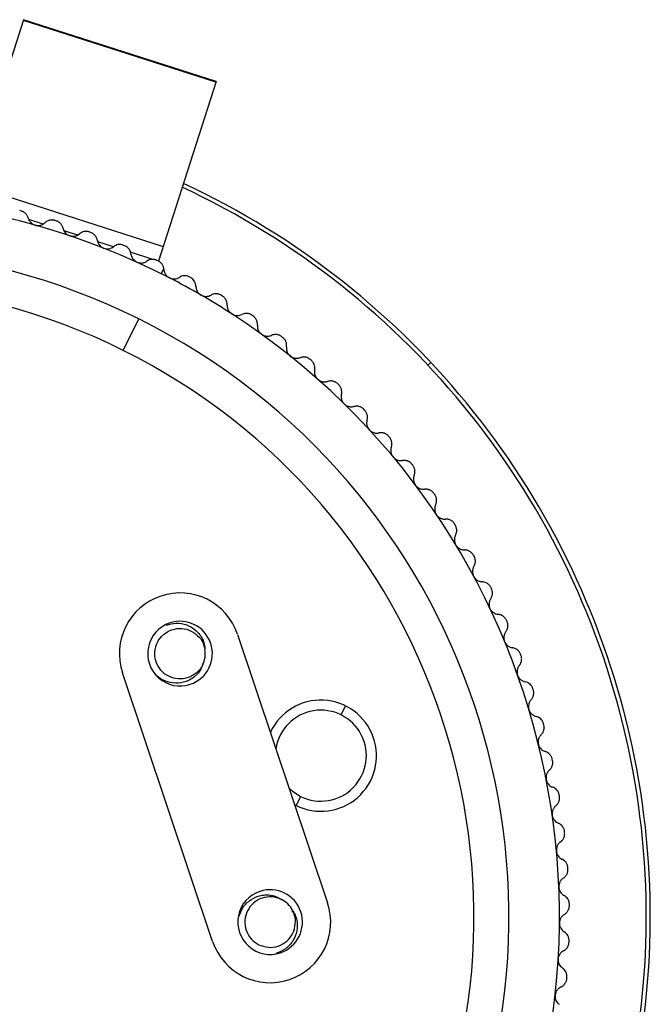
# Paper-space layout '_Inferior' of a CAD drawing. Header units: millimetres. Extents: x -45 to 40, y -40 to 44.3.
# Tile 5 of 5: x 8.8 to 40, y -4.3 to 44.3. Entities that reach past the tile are written whole.
import ezdxf

# ---------------------------------------------------------------- set-up
doc = ezdxf.new("R2010")
doc.units = ezdxf.units.MM

psp = doc.layouts.new('_Inferior')

# ---------------------------------------------------------------- linework, layer by layer
at = {"color": 7, "linetype": 'Continuous', "lineweight": 25}
for p, q in [((8.991, 44.348), (6.001, 35.039)), ((18.501, 41.257), (8.98, 44.314)), ((18.512, 41.29), (8.991, 44.348)), ((18.512, 41.29), (15.658, 32.404)), ((6.373, 36.196), (15.894, 33.138)), ((8.859, 34.893), (8.795, 34.909)), ((9.951, 34.237), (9.248, 34.462)), ((10.601, 34.404), (10.538, 34.423)), ((11.653, 33.69), (10.992, 33.902)), ((12.316, 33.828), (12.254, 33.85)), ((13.43, 33.119), (12.659, 33.367)), ((14, 33.166), (13.94, 33.192)), ((15.376, 32.494), (14.278, 32.847)), ((15.649, 32.421), (15.59, 32.449)), ((15.803, 31.789), (15.927, 32.038)), ((17.258, 31.594), (17.201, 31.625)), ((18.823, 30.687), (18.768, 30.721)), ((20.342, 29.702), (20.288, 29.739)), ((13.919, 27.999), (14.69, 29.55)), ((21.808, 28.643), (21.756, 28.682)), ((23.22, 27.511), (23.17, 27.553)), ((28.993, 27.267), (29.138, 27.404)), ((24.573, 26.309), (24.525, 26.354)), ((25.864, 25.041), (25.818, 25.088)), ((27.089, 23.71), (27.046, 23.759)), ((28.246, 22.319), (28.206, 22.371)), ((29.332, 20.872), (29.294, 20.925)), ((30.344, 19.372), (30.308, 19.427)), ((31.279, 17.823), (31.246, 17.879)), ((32.135, 16.229), (32.105, 16.287)), ((32.909, 14.594), (32.883, 14.653)), ((19.574, 13.959), (24.032, 0.688)), ((33.601, 12.922), (33.578, 12.983)), ((18.344, -1.223), (13.886, 12.049)), ((34.208, 11.217), (34.187, 11.279)), ((24.7, 9.975), (24.923, 10.423)), ((34.728, 9.484), (34.711, 9.547)), ((35.161, 7.727), (35.147, 7.791)), ((22.697, 5.945), (22.475, 5.498)), ((35.505, 5.951), (35.494, 6.015)), ((22.475, 5.498), (22.404, 5.534)), ((35.759, 4.159), (35.751, 4.224)), ((35.923, 2.358), (35.918, 2.423)), ((35.996, 0.55), (35.995, 0.615)), ((35.978, -1.26), (35.98, -1.194)), ((35.869, -3.066), (35.875, -3.001))]:
    psp.add_line(p, q, dxfattribs=at)
at = {"color": 7, "linetype": 'Continuous', "lineweight": 25, "flags": 128}
psp.add_lwpolyline([(22.131, 6.346), (22.274, 6.219), (22.697, 5.945)], dxfattribs=at)
at = {"color": 7, "linetype": 'Continuous', "lineweight": 25}
for centre, radius, start, end in [((0, 0), 39.8, 319.4123, 64.9782), ((0, 0), 40, 319.376, 65.0145), ((0, 0), 35.5, 62.8467, 57.0867), ((0, 0), 33, 63.5667, 243.5667), ((0, 0), 31.268, 63.5667, 243.5667), ((0, 0), 35.5, 59.9667, 62.8467), ((0, 0), 35.5, 57.0867, 59.9667), ((0, 0), 33, 243.5667, 63.5667), ((0, 0), 31.268, 243.5667, 63.5667), ((16.73, 13.004), 3, 18.5667, 198.5667), ((16.73, 13.004), 1.6, 108.5667, 288.5667), ((16.73, 13.004), 1.6, 288.5667, 108.5667), ((16.73, 13.004), 1.25, 333.5667, 9.3409), ((23.699, 7.96), 2.75, 243.5667, 155.225), ((23.699, 7.96), 2.25, 243.5667, 171.3007), ((21.188, -0.267), 1.6, 108.5667, 288.5667), ((21.188, -0.267), 1.6, 288.5667, 108.5667), ((21.188, -0.267), 3, 198.5667, 18.5667), ((21.188, -0.267), 1.25, 27.7926, 63.5667)]:
    psp.add_arc(centre, radius, start, end, dxfattribs=at)
for points, knots in [([(9.218, 34.538), (9.212, 34.559), (9.2, 34.599), (9.172, 34.656), (9.137, 34.71), (9.094, 34.759), (9.044, 34.804), (8.987, 34.842), (8.925, 34.873), (8.881, 34.886), (8.859, 34.893)], [0, 0, 0, 0, 0.129351, 0.254419, 0.377149, 0.499596, 0.624417, 0.748825, 0.875523, 1, 1, 1, 1]), ([(9.218, 34.538), (9.226, 34.515), (9.239, 34.471), (9.271, 34.41), (9.317, 34.344), (9.383, 34.276), (9.448, 34.239), (9.479, 34.221)], [0, 0, 0, 0, 0.1791136, 0.3460215, 0.5010724, 0.7579482, 1, 1, 1, 1]), ([(9.566, 34.187), (9.588, 34.182), (9.631, 34.171), (9.697, 34.167), (9.765, 34.171), (9.849, 34.187), (9.95, 34.227), (10.013, 34.279), (10.047, 34.307)], [0, 0, 0, 0, 0.120692, 0.24373, 0.369847, 0.499724, 0.734335, 1, 1, 1, 1]), ([(10.538, 34.423), (10.523, 34.427), (10.494, 34.435), (10.448, 34.442), (10.395, 34.446), (10.334, 34.443), (10.247, 34.427), (10.143, 34.387), (10.079, 34.334), (10.047, 34.307)], [0, 0, 0, 0, 0.082855, 0.165929, 0.250146, 0.374251, 0.499638, 0.745109, 1, 1, 1, 1]), ([(10.942, 34.032), (10.937, 34.052), (10.927, 34.093), (10.901, 34.152), (10.869, 34.207), (10.829, 34.258), (10.782, 34.305), (10.727, 34.346), (10.666, 34.381), (10.622, 34.396), (10.601, 34.404)], [0, 0, 0, 0, 0.129351, 0.254419, 0.377149, 0.499596, 0.624417, 0.748826, 0.875523, 1, 1, 1, 1]), ([(10.942, 34.032), (10.947, 34.013), (10.956, 33.977), (10.977, 33.925), (11.002, 33.878), (11.043, 33.818), (11.107, 33.748), (11.175, 33.709), (11.208, 33.689)], [0, 0, 0, 0, 0.135977, 0.264739, 0.386442, 0.501271, 0.757825, 1, 1, 1, 1]), ([(11.272, 33.663), (11.293, 33.657), (11.335, 33.644), (11.402, 33.636), (11.469, 33.637), (11.554, 33.649), (11.657, 33.684), (11.723, 33.733), (11.758, 33.758)], [0, 0, 0, 0, 0.120692, 0.24373, 0.369847, 0.499724, 0.734335, 1, 1, 1, 1]), ([(12.254, 33.85), (12.24, 33.855), (12.211, 33.865), (12.165, 33.874), (12.112, 33.88), (12.051, 33.88), (11.964, 33.868), (11.858, 33.834), (11.792, 33.784), (11.758, 33.758)], [0, 0, 0, 0, 0.082855, 0.165929, 0.250146, 0.374252, 0.499638, 0.745109, 1, 1, 1, 1]), ([(12.638, 33.439), (12.634, 33.46), (12.626, 33.501), (12.603, 33.561), (12.574, 33.618), (12.537, 33.671), (12.492, 33.72), (12.439, 33.764), (12.38, 33.801), (12.337, 33.819), (12.316, 33.828)], [0, 0, 0, 0, 0.129351, 0.254419, 0.377149, 0.499597, 0.624417, 0.748826, 0.875523, 1, 1, 1, 1]), ([(12.638, 33.439), (12.642, 33.419), (12.65, 33.38), (12.67, 33.325), (12.695, 33.275), (12.736, 33.21), (12.803, 33.134), (12.874, 33.092), (12.909, 33.072)], [0, 0, 0, 0, 0.136392, 0.265277, 0.386834, 0.501275, 0.757519, 1, 1, 1, 1]), ([(12.949, 33.054), (13.034, 33.021), (13.126, 33.012), (13.297, 33.04), (13.375, 33.075), (13.439, 33.125)], [0, 0, 0, 0, 0.5, 0.5, 1, 1, 1, 1]), ([(13.94, 33.192), (13.853, 33.228), (13.76, 33.238), (13.584, 33.212), (13.504, 33.176), (13.439, 33.125)], [0, 0, 0, 0, 0.5, 0.5, 1, 1, 1, 1]), ([(14.302, 32.762), (14.293, 32.844), (14.263, 32.926), (14.16, 33.069), (14.086, 33.13), (14, 33.166)], [0, 0, 0, 0, 0.5, 0.5, 1, 1, 1, 1]), ([(14.302, 32.762), (14.311, 32.684), (14.339, 32.606), (14.431, 32.469), (14.497, 32.409), (14.577, 32.37)], [0, 0, 0, 0, 0.5, 0.5, 1, 1, 1, 1]), ([(14.594, 32.362), (14.614, 32.353), (14.655, 32.337), (14.72, 32.322), (14.787, 32.316), (14.873, 32.32), (14.979, 32.344), (15.049, 32.386), (15.086, 32.408)], [0, 0, 0, 0, 0.120692, 0.24373, 0.369847, 0.499724, 0.734335, 1, 1, 1, 1]), ([(15.59, 32.449), (15.576, 32.456), (15.548, 32.468), (15.504, 32.482), (15.451, 32.494), (15.391, 32.5), (15.302, 32.497), (15.194, 32.473), (15.123, 32.43), (15.086, 32.408)], [0, 0, 0, 0, 0.0828546, 0.1659289, 0.2501466, 0.3742516, 0.4996378, 0.7451094, 1, 1, 1, 1]), ([(15.927, 32.038), (15.923, 32.057), (15.917, 32.096), (15.898, 32.153), (15.873, 32.207), (15.842, 32.259), (15.803, 32.307), (15.757, 32.351), (15.706, 32.391), (15.668, 32.411), (15.649, 32.421)], [0, 0, 0, 0, 0.128935, 0.253912, 0.376673, 0.499055, 0.623939, 0.748522, 0.875271, 1, 1, 1, 1]), ([(15.93, 32.002), (15.933, 31.98), (15.937, 31.937), (15.954, 31.875), (15.976, 31.818), (16.017, 31.744), (16.086, 31.658), (16.163, 31.611), (16.201, 31.588)], [0, 0, 0, 0, 0.136966, 0.265945, 0.387158, 0.500876, 0.756571, 1, 1, 1, 1]), ([(17.184, 31.634), (17.103, 31.674), (17.014, 31.69), (16.843, 31.679), (16.763, 31.652), (16.696, 31.609)], [0, 0, 0, 0, 0.5, 0.5, 1, 1, 1, 1]), ([(16.207, 31.585), (16.288, 31.544), (16.377, 31.528), (16.548, 31.539), (16.628, 31.567), (16.696, 31.609)], [0, 0, 0, 0, 0.5, 0.5, 1, 1, 1, 1]), ([(17.518, 31.161), (17.517, 31.244), (17.495, 31.328), (17.408, 31.481), (17.34, 31.549), (17.258, 31.594)], [0, 0, 0, 0, 0.5, 0.5, 1, 1, 1, 1]), ([(17.518, 31.161), (17.519, 31.08), (17.54, 30.997), (17.624, 30.847), (17.688, 30.78), (17.768, 30.734)], [0, 0, 0, 0, 0.5, 0.5, 1, 1, 1, 1]), ([(17.796, 30.719), (17.814, 30.71), (17.852, 30.693), (17.912, 30.677), (17.975, 30.667), (18.056, 30.665), (18.156, 30.68), (18.226, 30.713), (18.263, 30.73)], [0, 0, 0, 0, 0.120199, 0.243146, 0.369461, 0.499717, 0.734962, 1, 1, 1, 1]), ([(18.73, 30.742), (18.71, 30.751), (18.672, 30.768), (18.612, 30.785), (18.549, 30.794), (18.468, 30.795), (18.367, 30.78), (18.298, 30.747), (18.263, 30.73)], [0, 0, 0, 0, 0.123683, 0.246547, 0.371072, 0.499645, 0.745539, 1, 1, 1, 1]), ([(19.062, 30.241), (19.062, 30.263), (19.062, 30.305), (19.052, 30.368), (19.034, 30.429), (19.008, 30.489), (18.974, 30.546), (18.931, 30.599), (18.881, 30.648), (18.843, 30.674), (18.823, 30.687)], [0, 0, 0, 0, 0.129351, 0.254419, 0.37715, 0.499597, 0.624418, 0.748826, 0.875523, 1, 1, 1, 1]), ([(19.062, 30.241), (19.062, 30.219), (19.062, 30.176), (19.072, 30.113), (19.089, 30.054), (19.122, 29.977), (19.182, 29.884), (19.254, 29.829), (19.29, 29.802)], [0, 0, 0, 0, 0.136966, 0.265945, 0.387158, 0.500876, 0.756571, 1, 1, 1, 1]), ([(19.339, 29.774), (19.356, 29.766), (19.392, 29.75), (19.449, 29.733), (19.508, 29.723), (19.585, 29.72), (19.681, 29.731), (19.748, 29.759), (19.784, 29.774)], [0, 0, 0, 0, 0.119932, 0.242877, 0.369373, 0.499911, 0.735596, 1, 1, 1, 1]), ([(20.228, 29.774), (20.21, 29.782), (20.174, 29.799), (20.117, 29.815), (20.058, 29.825), (19.981, 29.828), (19.885, 29.817), (19.818, 29.788), (19.784, 29.774)], [0, 0, 0, 0, 0.1235316, 0.2465713, 0.3713123, 0.4998647, 0.7458976, 1, 1, 1, 1]), ([(20.557, 29.245), (20.558, 29.267), (20.56, 29.309), (20.554, 29.372), (20.539, 29.434), (20.516, 29.495), (20.485, 29.554), (20.445, 29.61), (20.397, 29.66), (20.36, 29.688), (20.342, 29.702)], [0, 0, 0, 0, 0.129351, 0.254419, 0.37715, 0.499597, 0.624418, 0.748826, 0.875523, 1, 1, 1, 1]), ([(20.557, 29.245), (20.556, 29.223), (20.554, 29.18), (20.561, 29.116), (20.575, 29.057), (20.604, 28.978), (20.659, 28.883), (20.729, 28.824), (20.763, 28.795)], [0, 0, 0, 0, 0.136966, 0.265945, 0.387159, 0.500876, 0.756571, 1, 1, 1, 1]), ([(20.832, 28.753), (20.849, 28.745), (20.883, 28.73), (20.936, 28.714), (20.992, 28.704), (21.065, 28.699), (21.155, 28.706), (21.22, 28.73), (21.255, 28.742)], [0, 0, 0, 0, 0.119734, 0.242695, 0.369341, 0.500092, 0.736243, 1, 1, 1, 1]), ([(21.677, 28.732), (21.659, 28.739), (21.625, 28.755), (21.571, 28.771), (21.516, 28.781), (21.443, 28.786), (21.352, 28.778), (21.287, 28.754), (21.255, 28.742)], [0, 0, 0, 0, 0.123412, 0.24662, 0.371551, 0.500055, 0.746225, 1, 1, 1, 1]), ([(22, 28.175), (22.003, 28.197), (22.007, 28.239), (22.004, 28.302), (21.992, 28.365), (21.972, 28.427), (21.944, 28.488), (21.907, 28.545), (21.862, 28.598), (21.826, 28.628), (21.808, 28.643)], [0, 0, 0, 0, 0.129351, 0.25442, 0.37715, 0.499598, 0.624418, 0.748826, 0.875523, 1, 1, 1, 1]), ([(22, 28.175), (21.998, 28.153), (21.994, 28.111), (21.998, 28.047), (22.009, 27.986), (22.034, 27.906), (22.084, 27.808), (22.151, 27.746), (22.183, 27.716)], [0, 0, 0, 0, 0.136966, 0.265945, 0.387159, 0.500876, 0.756571, 1, 1, 1, 1]), ([(22.273, 27.658), (22.289, 27.651), (22.32, 27.636), (22.371, 27.621), (22.423, 27.61), (22.491, 27.604), (22.577, 27.608), (22.639, 27.628), (22.672, 27.638)], [0, 0, 0, 0, 0.119585, 0.242556, 0.369302, 0.500176, 0.736856, 1, 1, 1, 1]), ([(23.071, 27.618), (23.054, 27.625), (23.022, 27.64), (22.972, 27.656), (22.92, 27.666), (22.851, 27.672), (22.766, 27.668), (22.703, 27.648), (22.672, 27.638)], [0, 0, 0, 0, 0.123319, 0.246674, 0.37174, 0.500126, 0.746504, 1, 1, 1, 1]), ([(23.17, 27.553), (23.154, 27.565), (23.123, 27.59), (23.088, 27.609), (23.071, 27.618)], [0, 0, 0, 0, 0.49878, 1, 1, 1, 1]), ([(23.388, 27.034), (23.392, 27.056), (23.398, 27.097), (23.398, 27.161), (23.39, 27.224), (23.373, 27.287), (23.348, 27.349), (23.313, 27.408), (23.271, 27.464), (23.237, 27.495), (23.22, 27.511)], [0, 0, 0, 0, 0.129351, 0.25442, 0.37715, 0.499598, 0.624418, 0.748826, 0.875523, 1, 1, 1, 1]), ([(23.388, 27.034), (23.385, 27.013), (23.378, 26.97), (23.379, 26.906), (23.387, 26.845), (23.408, 26.764), (23.454, 26.663), (23.517, 26.598), (23.548, 26.566)], [0, 0, 0, 0, 0.136966, 0.265945, 0.387159, 0.500876, 0.756571, 1, 1, 1, 1]), ([(23.548, 26.566), (23.565, 26.552), (23.599, 26.524), (23.637, 26.503), (23.657, 26.492)], [0, 0, 0, 0, 0.496909, 1, 1, 1, 1]), ([(23.657, 26.492), (23.675, 26.484), (23.711, 26.468), (23.77, 26.451), (23.833, 26.441), (23.898, 26.439), (23.966, 26.446), (24.01, 26.458), (24.032, 26.464)], [0, 0, 0, 0, 0.14565, 0.299005, 0.460651, 0.631091, 0.810752, 1, 1, 1, 1]), ([(24.407, 26.436), (24.387, 26.445), (24.346, 26.463), (24.282, 26.479), (24.207, 26.489), (24.121, 26.488), (24.062, 26.472), (24.032, 26.464)], [0, 0, 0, 0, 0.1632883, 0.328361, 0.4985576, 0.7469526, 1, 1, 1, 1]), ([(24.525, 26.354), (24.507, 26.37), (24.47, 26.401), (24.428, 26.424), (24.407, 26.436)], [0, 0, 0, 0, 0.498222, 1, 1, 1, 1]), ([(24.717, 25.825), (24.721, 25.846), (24.73, 25.887), (24.733, 25.951), (24.728, 26.015), (24.714, 26.079), (24.692, 26.141), (24.661, 26.202), (24.622, 26.26), (24.589, 26.293), (24.573, 26.309)], [0, 0, 0, 0, 0.129351, 0.25442, 0.37715, 0.499598, 0.624418, 0.748826, 0.875523, 1, 1, 1, 1]), ([(24.717, 25.825), (24.713, 25.803), (24.704, 25.761), (24.702, 25.697), (24.707, 25.636), (24.723, 25.554), (24.764, 25.451), (24.824, 25.383), (24.853, 25.349)], [0, 0, 0, 0, 0.136966, 0.265945, 0.387159, 0.500876, 0.756571, 1, 1, 1, 1]), ([(24.98, 25.259), (25, 25.25), (25.042, 25.231), (25.11, 25.214), (25.181, 25.205), (25.257, 25.207), (25.306, 25.218), (25.331, 25.223)], [0, 0, 0, 0, 0.176261, 0.363654, 0.562983, 0.774914, 1, 1, 1, 1]), ([(25.682, 25.188), (25.663, 25.196), (25.626, 25.213), (25.566, 25.23), (25.496, 25.24), (25.416, 25.241), (25.36, 25.229), (25.331, 25.223)], [0, 0, 0, 0, 0.1632905, 0.3284769, 0.4984062, 0.7469861, 1, 1, 1, 1]), ([(25.983, 24.551), (25.989, 24.571), (26, 24.612), (26.006, 24.676), (26.004, 24.74), (25.994, 24.804), (25.975, 24.868), (25.946, 24.93), (25.91, 24.989), (25.879, 25.024), (25.864, 25.041)], [0, 0, 0, 0, 0.129351, 0.25442, 0.37715, 0.499598, 0.624418, 0.748827, 0.875523, 1, 1, 1, 1]), ([(25.983, 24.551), (25.978, 24.529), (25.967, 24.488), (25.962, 24.424), (25.963, 24.362), (25.976, 24.279), (26.011, 24.175), (26.068, 24.103), (26.095, 24.069)], [0, 0, 0, 0, 0.136966, 0.265945, 0.387159, 0.500876, 0.756571, 1, 1, 1, 1]), ([(26.095, 24.069), (26.109, 24.054), (26.138, 24.026), (26.187, 23.989), (26.222, 23.97), (26.24, 23.96)], [0, 0, 0, 0, 0.3284334, 0.6612019, 1, 1, 1, 1]), ([(26.24, 23.96), (26.259, 23.951), (26.298, 23.934), (26.36, 23.917), (26.427, 23.907), (26.497, 23.907), (26.543, 23.915), (26.566, 23.919)], [0, 0, 0, 0, 0.176979, 0.364866, 0.564314, 0.775873, 1, 1, 1, 1]), ([(26.893, 23.877), (26.876, 23.885), (26.841, 23.901), (26.786, 23.917), (26.721, 23.928), (26.646, 23.932), (26.593, 23.923), (26.566, 23.919)], [0, 0, 0, 0, 0.1630903, 0.3282992, 0.498024, 0.7471054, 1, 1, 1, 1]), ([(27.046, 23.759), (27.031, 23.775), (27.001, 23.807), (26.95, 23.846), (26.912, 23.867), (26.893, 23.877)], [0, 0, 0, 0, 0.33173, 0.662653, 1, 1, 1, 1]), ([(27.184, 23.214), (27.191, 23.235), (27.203, 23.275), (27.213, 23.338), (27.214, 23.402), (27.207, 23.466), (27.191, 23.531), (27.166, 23.595), (27.133, 23.656), (27.104, 23.692), (27.089, 23.71)], [0, 0, 0, 0, 0.129351, 0.25442, 0.37715, 0.499598, 0.624418, 0.748827, 0.875523, 1, 1, 1, 1]), ([(27.184, 23.214), (27.178, 23.193), (27.165, 23.152), (27.156, 23.088), (27.155, 23.027), (27.163, 22.944), (27.193, 22.837), (27.246, 22.763), (27.271, 22.727)], [0, 0, 0, 0, 0.136966, 0.265945, 0.387159, 0.500876, 0.756571, 1, 1, 1, 1]), ([(27.271, 22.727), (27.283, 22.714), (27.306, 22.689), (27.345, 22.655), (27.387, 22.624), (27.418, 22.608), (27.433, 22.599)], [0, 0, 0, 0, 0.24483, 0.492497, 0.743925, 1, 1, 1, 1]), ([(27.433, 22.599), (27.45, 22.592), (27.486, 22.575), (27.544, 22.559), (27.605, 22.548), (27.67, 22.546), (27.713, 22.551), (27.735, 22.554)], [0, 0, 0, 0, 0.177835, 0.366266, 0.56582, 0.77694, 1, 1, 1, 1]), ([(28.036, 22.508), (28.021, 22.515), (27.988, 22.53), (27.938, 22.545), (27.878, 22.557), (27.809, 22.562), (27.76, 22.556), (27.735, 22.554)], [0, 0, 0, 0, 0.16316, 0.328485, 0.497975, 0.747259, 1, 1, 1, 1]), ([(28.206, 22.371), (28.194, 22.385), (28.17, 22.413), (28.129, 22.449), (28.085, 22.482), (28.053, 22.499), (28.036, 22.508)], [0, 0, 0, 0, 0.24896, 0.496021, 0.745093, 1, 1, 1, 1]), ([(28.316, 21.819), (28.324, 21.839), (28.338, 21.878), (28.351, 21.941), (28.355, 22.005), (28.352, 22.07), (28.339, 22.135), (28.317, 22.2), (28.287, 22.263), (28.26, 22.301), (28.246, 22.319)], [0, 0, 0, 0, 0.129351, 0.25442, 0.37715, 0.499598, 0.624418, 0.748827, 0.875523, 1, 1, 1, 1]), ([(28.316, 21.819), (28.309, 21.798), (28.294, 21.758), (28.282, 21.695), (28.277, 21.634), (28.282, 21.55), (28.306, 21.442), (28.355, 21.366), (28.379, 21.328)], [0, 0, 0, 0, 0.136966, 0.265945, 0.387159, 0.500876, 0.756571, 1, 1, 1, 1]), ([(28.379, 21.328), (28.391, 21.313), (28.415, 21.283), (28.458, 21.244), (28.505, 21.209), (28.539, 21.19), (28.556, 21.181)], [0, 0, 0, 0, 0.243537, 0.490631, 0.742426, 1, 1, 1, 1]), ([(28.556, 21.181), (28.576, 21.172), (28.618, 21.153), (28.686, 21.136), (28.759, 21.127), (28.808, 21.13), (28.833, 21.132)], [0, 0, 0, 0, 0.22511, 0.466327, 0.724415, 1, 1, 1, 1]), ([(29.11, 21.082), (29.095, 21.089), (29.066, 21.103), (29.019, 21.117), (28.965, 21.129), (28.902, 21.136), (28.856, 21.133), (28.833, 21.132)], [0, 0, 0, 0, 0.163505, 0.32904, 0.498253, 0.747427, 1, 1, 1, 1]), ([(29.294, 20.925), (29.282, 20.941), (29.257, 20.974), (29.212, 21.016), (29.163, 21.053), (29.128, 21.072), (29.11, 21.082)], [0, 0, 0, 0, 0.248753, 0.495125, 0.743969, 1, 1, 1, 1]), ([(29.377, 20.369), (29.385, 20.388), (29.402, 20.427), (29.417, 20.489), (29.425, 20.552), (29.425, 20.617), (29.416, 20.684), (29.397, 20.749), (29.37, 20.813), (29.345, 20.853), (29.332, 20.872)], [0, 0, 0, 0, 0.129351, 0.25442, 0.37715, 0.499598, 0.624418, 0.748827, 0.875523, 1, 1, 1, 1]), ([(29.377, 20.369), (29.368, 20.348), (29.351, 20.309), (29.336, 20.246), (29.329, 20.186), (29.329, 20.102), (29.348, 19.993), (29.393, 19.914), (29.415, 19.875)], [0, 0, 0, 0, 0.136966, 0.265945, 0.387159, 0.500876, 0.756571, 1, 1, 1, 1]), ([(29.415, 19.875), (29.427, 19.858), (29.452, 19.824), (29.498, 19.779), (29.549, 19.739), (29.587, 19.718), (29.606, 19.708)], [0, 0, 0, 0, 0.24211, 0.488579, 0.740782, 1, 1, 1, 1]), ([(29.606, 19.708), (29.625, 19.699), (29.663, 19.682), (29.725, 19.665), (29.79, 19.655), (29.835, 19.656), (29.858, 19.656)], [0, 0, 0, 0, 0.226447, 0.468216, 0.725903, 1, 1, 1, 1]), ([(30.11, 19.605), (30.09, 19.614), (30.05, 19.632), (29.987, 19.649), (29.923, 19.658), (29.88, 19.657), (29.858, 19.656)], [0, 0, 0, 0, 0.245019, 0.490548, 0.740863, 1, 1, 1, 1]), ([(30.308, 19.427), (30.295, 19.445), (30.269, 19.483), (30.221, 19.531), (30.168, 19.573), (30.129, 19.594), (30.11, 19.605)], [0, 0, 0, 0, 0.248781, 0.500623, 0.749109, 1, 1, 1, 1]), ([(30.363, 18.867), (30.372, 18.886), (30.391, 18.924), (30.41, 18.985), (30.421, 19.048), (30.423, 19.113), (30.418, 19.179), (30.402, 19.246), (30.379, 19.312), (30.355, 19.352), (30.344, 19.372)], [0, 0, 0, 0, 0.129351, 0.25442, 0.37715, 0.499598, 0.624418, 0.748827, 0.875523, 1, 1, 1, 1]), ([(30.363, 18.867), (30.353, 18.847), (30.335, 18.808), (30.316, 18.747), (30.306, 18.687), (30.302, 18.603), (30.315, 18.493), (30.356, 18.412), (30.376, 18.372)], [0, 0, 0, 0, 0.136966, 0.265945, 0.387159, 0.500876, 0.756571, 1, 1, 1, 1]), ([(30.376, 18.372), (30.386, 18.357), (30.406, 18.326), (30.443, 18.283), (30.485, 18.245), (30.531, 18.21), (30.564, 18.192), (30.581, 18.183)], [0, 0, 0, 0, 0.192081, 0.387301, 0.586505, 0.790491, 1, 1, 1, 1]), ([(30.581, 18.183), (30.598, 18.176), (30.633, 18.16), (30.688, 18.144), (30.747, 18.133), (30.787, 18.132), (30.808, 18.131)], [0, 0, 0, 0, 0.227936, 0.470292, 0.72752, 1, 1, 1, 1]), ([(31.035, 18.079), (31.017, 18.087), (30.981, 18.104), (30.924, 18.12), (30.866, 18.13), (30.828, 18.131), (30.808, 18.131)], [0, 0, 0, 0, 0.245352, 0.491555, 0.742022, 1, 1, 1, 1]), ([(31.246, 17.879), (31.238, 17.894), (31.22, 17.922), (31.189, 17.961), (31.149, 18.002), (31.098, 18.044), (31.056, 18.067), (31.035, 18.079)], [0, 0, 0, 0, 0.165587, 0.331482, 0.499829, 0.748288, 1, 1, 1, 1]), ([(31.273, 17.318), (31.283, 17.336), (31.303, 17.373), (31.325, 17.433), (31.339, 17.495), (31.345, 17.56), (31.343, 17.627), (31.331, 17.694), (31.311, 17.761), (31.289, 17.802), (31.279, 17.823)], [0, 0, 0, 0, 0.129351, 0.25442, 0.37715, 0.499598, 0.624418, 0.748827, 0.875523, 1, 1, 1, 1]), ([(31.273, 17.318), (31.262, 17.298), (31.241, 17.261), (31.22, 17.2), (31.206, 17.14), (31.198, 17.057), (31.206, 16.947), (31.243, 16.863), (31.261, 16.823)], [0, 0, 0, 0, 0.136966, 0.265945, 0.387159, 0.500876, 0.756571, 1, 1, 1, 1]), ([(31.261, 16.823), (31.271, 16.806), (31.291, 16.771), (31.33, 16.723), (31.374, 16.68), (31.424, 16.642), (31.46, 16.622), (31.479, 16.612)], [0, 0, 0, 0, 0.190671, 0.385057, 0.584142, 0.788843, 1, 1, 1, 1]), ([(32.105, 16.287), (32.096, 16.303), (32.079, 16.334), (32.047, 16.378), (32.004, 16.424), (31.95, 16.471), (31.904, 16.496), (31.882, 16.508)], [0, 0, 0, 0, 0.165142, 0.331069, 0.500321, 0.748901, 1, 1, 1, 1]), ([(32.103, 15.724), (32.115, 15.743), (32.137, 15.778), (32.162, 15.837), (32.179, 15.899), (32.188, 15.963), (32.189, 16.03), (32.18, 16.098), (32.163, 16.165), (32.144, 16.208), (32.135, 16.229)], [0, 0, 0, 0, 0.129351, 0.25442, 0.37715, 0.499598, 0.624418, 0.748827, 0.875523, 1, 1, 1, 1]), ([(32.103, 15.724), (32.092, 15.706), (32.069, 15.669), (32.045, 15.61), (32.028, 15.551), (32.016, 15.468), (32.018, 15.357), (32.051, 15.272), (32.067, 15.231)], [0, 0, 0, 0, 0.136966, 0.265945, 0.387159, 0.500876, 0.756571, 1, 1, 1, 1]), ([(32.067, 15.231), (32.077, 15.212), (32.097, 15.173), (32.136, 15.121), (32.183, 15.073), (32.236, 15.03), (32.276, 15.009), (32.296, 14.998)], [0, 0, 0, 0, 0.189157, 0.382656, 0.581621, 0.787089, 1, 1, 1, 1]), ([(32.883, 14.653), (32.874, 14.671), (32.857, 14.706), (32.824, 14.754), (32.779, 14.805), (32.722, 14.857), (32.673, 14.884), (32.649, 14.897)], [0, 0, 0, 0, 0.1647552, 0.3306271, 0.5005826, 0.7492467, 1, 1, 1, 1]), ([(16.174, 11.885), (16.031, 11.956), (15.897, 12.058), (15.679, 12.308), (15.596, 12.455), (15.494, 12.757), (15.472, 12.924), (15.495, 13.255), (15.54, 13.418), (15.682, 13.703), (15.784, 13.837), (16.034, 14.055), (16.181, 14.138), (16.483, 14.24), (16.651, 14.262), (16.981, 14.24), (17.144, 14.194), (17.287, 14.123)], [0, 0, 0, 0, 0.125, 0.125, 0.25, 0.25, 0.375, 0.375, 0.5, 0.5, 0.625, 0.625, 0.75, 0.75, 0.875, 0.875, 1, 1, 1, 1]), ([(16.046, 14.42), (16.209, 14.463), (16.545, 14.553), (17.074, 14.45), (17.544, 14.179), (17.816, 13.811), (17.941, 13.474), (17.956, 13.295), (17.964, 13.207)], [0, 0, 0, 0, 0.190194, 0.392221, 0.594218, 0.796352, 0.898978, 1, 1, 1, 1]), ([(17.287, 14.123), (17.422, 14.033), (17.692, 13.853), (17.905, 13.531), (17.925, 13.336), (17.928, 13.303)], [0, 0, 0, 0, 0.4535644, 0.9071289, 1, 1, 1, 1]), ([(32.853, 14.092), (32.865, 14.109), (32.889, 14.144), (32.917, 14.201), (32.937, 14.262), (32.949, 14.326), (32.954, 14.392), (32.949, 14.461), (32.935, 14.529), (32.918, 14.572), (32.909, 14.594)], [0, 0, 0, 0, 0.129351, 0.25442, 0.37715, 0.499598, 0.624418, 0.748827, 0.875523, 1, 1, 1, 1]), ([(32.853, 14.092), (32.84, 14.073), (32.816, 14.038), (32.789, 13.98), (32.769, 13.922), (32.752, 13.839), (32.749, 13.729), (32.778, 13.643), (32.791, 13.601)], [0, 0, 0, 0, 0.1369664, 0.2659451, 0.3871588, 0.5008763, 0.7565712, 1, 1, 1, 1]), ([(32.791, 13.601), (32.799, 13.583), (32.815, 13.548), (32.847, 13.499), (32.885, 13.453), (32.928, 13.411), (32.977, 13.374), (33.013, 13.354), (33.031, 13.344)], [0, 0, 0, 0, 0.155975, 0.315281, 0.47867, 0.646836, 0.820419, 1, 1, 1, 1]), ([(33.031, 13.344), (33.054, 13.334), (33.104, 13.312), (33.155, 13.302), (33.182, 13.297)], [0, 0, 0, 0, 0.477672, 1, 1, 1, 1]), ([(33.334, 13.25), (33.309, 13.261), (33.26, 13.283), (33.208, 13.292), (33.182, 13.297)], [0, 0, 0, 0, 0.494527, 1, 1, 1, 1]), ([(33.578, 12.983), (33.569, 13.002), (33.553, 13.04), (33.519, 13.094), (33.472, 13.15), (33.411, 13.206), (33.36, 13.235), (33.334, 13.25)], [0, 0, 0, 0, 0.164408, 0.330098, 0.500491, 0.749235, 1, 1, 1, 1]), ([(33.519, 12.423), (33.532, 12.44), (33.558, 12.473), (33.589, 12.529), (33.612, 12.589), (33.628, 12.652), (33.635, 12.718), (33.634, 12.787), (33.623, 12.856), (33.608, 12.9), (33.601, 12.922)], [0, 0, 0, 0, 0.129351, 0.25442, 0.37715, 0.499598, 0.624418, 0.748827, 0.875523, 1, 1, 1, 1]), ([(17.85, 12.447), (17.816, 12.365), (17.749, 12.2), (17.587, 11.985), (17.388, 11.805), (17.08, 11.626), (16.638, 11.515), (16.107, 11.589), (15.71, 11.768), (15.551, 11.951), (15.508, 12)], [0, 0, 0, 0, 0.093492, 0.187063, 0.280552, 0.373904, 0.559955, 0.745896, 0.932105, 1, 1, 1, 1]), ([(17.85, 12.447), (17.779, 12.305), (17.676, 12.17), (17.426, 11.953), (17.279, 11.87), (16.977, 11.768), (16.81, 11.745), (16.479, 11.768), (16.317, 11.814), (16.174, 11.885)], [0, 0, 0, 0, 0.25, 0.25, 0.5, 0.5, 0.75, 0.75, 1, 1, 1, 1]), ([(33.519, 12.423), (33.506, 12.405), (33.48, 12.371), (33.45, 12.315), (33.427, 12.258), (33.406, 12.176), (33.398, 12.066), (33.422, 11.979), (33.433, 11.936)], [0, 0, 0, 0, 0.1369664, 0.2659451, 0.3871588, 0.5008762, 0.7565712, 1, 1, 1, 1]), ([(33.433, 11.936), (33.441, 11.917), (33.456, 11.879), (33.488, 11.825), (33.526, 11.774), (33.572, 11.728), (33.624, 11.688), (33.662, 11.667), (33.682, 11.656)], [0, 0, 0, 0, 0.1545028, 0.3128206, 0.4757941, 0.6441943, 0.8187202, 1, 1, 1, 1]), ([(34.187, 11.279), (34.18, 11.3), (34.164, 11.342), (34.13, 11.4), (34.082, 11.462), (34.018, 11.523), (33.963, 11.554), (33.935, 11.57)], [0, 0, 0, 0, 0.164087, 0.329475, 0.500069, 0.748929, 1, 1, 1, 1]), ([(34.101, 10.723), (34.115, 10.739), (34.142, 10.771), (34.176, 10.826), (34.202, 10.884), (34.221, 10.947), (34.232, 11.012), (34.234, 11.081), (34.227, 11.15), (34.214, 11.195), (34.208, 11.217)], [0, 0, 0, 0, 0.129351, 0.25442, 0.37715, 0.499598, 0.624418, 0.748827, 0.875523, 1, 1, 1, 1]), ([(34.101, 10.723), (34.087, 10.706), (34.059, 10.674), (34.026, 10.619), (34.001, 10.563), (33.976, 10.482), (33.962, 10.373), (33.981, 10.284), (33.991, 10.241)], [0, 0, 0, 0, 0.136966, 0.265945, 0.387159, 0.500876, 0.756571, 1, 1, 1, 1]), ([(33.991, 10.241), (33.998, 10.221), (34.012, 10.179), (34.044, 10.121), (34.083, 10.066), (34.13, 10.016), (34.185, 9.971), (34.226, 9.949), (34.247, 9.937)], [0, 0, 0, 0, 0.1529465, 0.310226, 0.4727704, 0.6414242, 0.8169436, 1, 1, 1, 1]), ([(34.711, 9.547), (34.706, 9.564), (34.695, 9.598), (34.672, 9.647), (34.645, 9.693), (34.602, 9.75), (34.539, 9.812), (34.481, 9.846), (34.451, 9.862)], [0, 0, 0, 0, 0.1229111, 0.2458732, 0.3707846, 0.4994588, 0.7484, 1, 1, 1, 1]), ([(34.597, 8.996), (34.612, 9.012), (34.64, 9.042), (34.676, 9.095), (34.706, 9.152), (34.728, 9.213), (34.742, 9.278), (34.747, 9.347), (34.744, 9.416), (34.733, 9.462), (34.728, 9.484)], [0, 0, 0, 0, 0.1293511, 0.2544196, 0.3771498, 0.4995976, 0.6244182, 0.7488267, 0.8755234, 1, 1, 1, 1]), ([(34.597, 8.996), (34.582, 8.98), (34.552, 8.949), (34.517, 8.896), (34.489, 8.841), (34.46, 8.762), (34.44, 8.653), (34.455, 8.564), (34.462, 8.52)], [0, 0, 0, 0, 0.136966, 0.265945, 0.387159, 0.500876, 0.756571, 1, 1, 1, 1]), ([(34.462, 8.52), (34.467, 8.502), (34.477, 8.467), (34.5, 8.416), (34.527, 8.367), (34.57, 8.309), (34.634, 8.245), (34.694, 8.21), (34.725, 8.192)], [0, 0, 0, 0, 0.122045, 0.245726, 0.371569, 0.500075, 0.738959, 1, 1, 1, 1]), ([(35.147, 7.791), (35.142, 7.81), (35.133, 7.847), (35.111, 7.9), (35.083, 7.95), (35.039, 8.011), (34.974, 8.078), (34.912, 8.113), (34.881, 8.131)], [0, 0, 0, 0, 0.124468, 0.247909, 0.372444, 0.500142, 0.746011, 1, 1, 1, 1]), ([(35.005, 7.247), (35.021, 7.261), (35.051, 7.29), (35.09, 7.341), (35.122, 7.397), (35.147, 7.457), (35.164, 7.521), (35.173, 7.589), (35.173, 7.659), (35.165, 7.705), (35.161, 7.727)], [0, 0, 0, 0, 0.129351, 0.2544195, 0.3771497, 0.4995975, 0.624418, 0.7488266, 0.8755233, 1, 1, 1, 1]), ([(35.005, 7.247), (34.989, 7.231), (34.958, 7.202), (34.92, 7.15), (34.889, 7.097), (34.856, 7.02), (34.831, 6.912), (34.842, 6.822), (34.847, 6.778)], [0, 0, 0, 0, 0.136966, 0.265945, 0.387159, 0.500876, 0.756571, 1, 1, 1, 1]), ([(34.847, 6.778), (34.851, 6.759), (34.86, 6.721), (34.882, 6.666), (34.909, 6.613), (34.953, 6.551), (35.019, 6.481), (35.082, 6.445), (35.115, 6.426)], [0, 0, 0, 0, 0.1216423, 0.2451181, 0.3710131, 0.4998799, 0.7376237, 1, 1, 1, 1]), ([(35.494, 6.015), (35.49, 6.035), (35.482, 6.075), (35.461, 6.132), (35.433, 6.186), (35.389, 6.251), (35.321, 6.323), (35.256, 6.361), (35.224, 6.379)], [0, 0, 0, 0, 0.124359, 0.247562, 0.371981, 0.499925, 0.745672, 1, 1, 1, 1]), ([(35.325, 5.479), (35.341, 5.493), (35.373, 5.52), (35.414, 5.569), (35.449, 5.623), (35.477, 5.681), (35.498, 5.745), (35.51, 5.812), (35.513, 5.882), (35.508, 5.928), (35.505, 5.951)], [0, 0, 0, 0, 0.129351, 0.254419, 0.37715, 0.499597, 0.624418, 0.748826, 0.875523, 1, 1, 1, 1]), ([(35.325, 5.479), (35.308, 5.464), (35.276, 5.436), (35.235, 5.387), (35.202, 5.335), (35.165, 5.259), (35.135, 5.153), (35.141, 5.063), (35.144, 5.018)], [0, 0, 0, 0, 0.136966, 0.265945, 0.387158, 0.500876, 0.756571, 1, 1, 1, 1]), ([(35.144, 5.018), (35.147, 4.998), (35.154, 4.958), (35.175, 4.899), (35.202, 4.842), (35.246, 4.775), (35.315, 4.7), (35.381, 4.662), (35.416, 4.641)], [0, 0, 0, 0, 0.121243, 0.24453, 0.370508, 0.499784, 0.736264, 1, 1, 1, 1]), ([(35.751, 4.224), (35.748, 4.246), (35.741, 4.288), (35.721, 4.35), (35.694, 4.407), (35.649, 4.477), (35.58, 4.554), (35.512, 4.593), (35.477, 4.613)], [0, 0, 0, 0, 0.124437, 0.250351, 0.374503, 0.499688, 0.745353, 1, 1, 1, 1]), ([(35.556, 3.697), (35.573, 3.71), (35.606, 3.736), (35.649, 3.783), (35.687, 3.834), (35.718, 3.892), (35.742, 3.954), (35.757, 4.021), (35.764, 4.09), (35.761, 4.136), (35.759, 4.159)], [0, 0, 0, 0, 0.129351, 0.254419, 0.377149, 0.499597, 0.624418, 0.748826, 0.875523, 1, 1, 1, 1]), ([(35.556, 3.697), (35.538, 3.683), (35.504, 3.657), (35.461, 3.609), (35.425, 3.56), (35.385, 3.486), (35.349, 3.381), (35.351, 3.291), (35.351, 3.246)], [0, 0, 0, 0, 0.136966, 0.265945, 0.387158, 0.500876, 0.756571, 1, 1, 1, 1]), ([(35.351, 3.246), (35.354, 3.225), (35.36, 3.182), (35.379, 3.119), (35.405, 3.058), (35.45, 2.987), (35.521, 2.907), (35.59, 2.866), (35.627, 2.844)], [0, 0, 0, 0, 0.120835, 0.243938, 0.370018, 0.499737, 0.734844, 1, 1, 1, 1]), ([(35.918, 2.423), (35.916, 2.445), (35.911, 2.491), (35.892, 2.556), (35.866, 2.618), (35.821, 2.692), (35.749, 2.774), (35.678, 2.816), (35.642, 2.837)], [0, 0, 0, 0, 0.124298, 0.250123, 0.374252, 0.499593, 0.745136, 1, 1, 1, 1]), ([(35.697, 1.906), (35.714, 1.918), (35.749, 1.942), (35.794, 1.987), (35.834, 2.037), (35.868, 2.092), (35.895, 2.153), (35.914, 2.219), (35.924, 2.288), (35.923, 2.334), (35.923, 2.358)], [0, 0, 0, 0, 0.129351, 0.254419, 0.377149, 0.499597, 0.624418, 0.748826, 0.875523, 1, 1, 1, 1]), ([(35.697, 1.906), (35.678, 1.893), (35.643, 1.868), (35.598, 1.823), (35.559, 1.775), (35.515, 1.704), (35.475, 1.601), (35.471, 1.51), (35.47, 1.466)], [0, 0, 0, 0, 0.136966, 0.265945, 0.387158, 0.500875, 0.756571, 1, 1, 1, 1]), ([(35.47, 1.466), (35.471, 1.444), (35.475, 1.4), (35.491, 1.335), (35.516, 1.272), (35.558, 1.198), (35.627, 1.114), (35.696, 1.07), (35.732, 1.047)], [0, 0, 0, 0, 0.120692, 0.24373, 0.369847, 0.499724, 0.734336, 1, 1, 1, 1]), ([(19.642, 0.015), (19.703, 0.171), (19.828, 0.494), (20.219, 0.862), (20.633, 1.042), (20.987, 1.086), (21.254, 1.062), (21.514, 0.989), (21.668, 0.898), (21.744, 0.852)], [0, 0, 0, 0, 0.189385, 0.391382, 0.593627, 0.695223, 0.796507, 0.898192, 1, 1, 1, 1]), ([(21.744, 0.852), (21.602, 0.923), (21.439, 0.968), (21.108, 0.991), (20.941, 0.968), (20.639, 0.867), (20.492, 0.784), (20.242, 0.566), (20.14, 0.432), (19.998, 0.146), (19.952, -0.016), (19.93, -0.347), (19.952, -0.514), (20.054, -0.817), (20.137, -0.964), (20.354, -1.214), (20.489, -1.316), (20.631, -1.387)], [0, 0, 0, 0, 0.125, 0.125, 0.25, 0.25, 0.375, 0.375, 0.5, 0.5, 0.625, 0.625, 0.75, 0.75, 0.875, 0.875, 1, 1, 1, 1]), ([(35.995, 0.615), (35.994, 0.63), (35.993, 0.661), (35.985, 0.707), (35.972, 0.759), (35.951, 0.816), (35.908, 0.893), (35.839, 0.979), (35.768, 1.024), (35.732, 1.047)], [0, 0, 0, 0, 0.082854, 0.165928, 0.250145, 0.374251, 0.499637, 0.745109, 1, 1, 1, 1]), ([(35.747, 0.11), (35.765, 0.121), (35.801, 0.144), (35.849, 0.186), (35.891, 0.234), (35.928, 0.287), (35.958, 0.347), (35.98, 0.412), (35.994, 0.48), (35.995, 0.527), (35.996, 0.55)], [0, 0, 0, 0, 0.129351, 0.254419, 0.377149, 0.499597, 0.624417, 0.748826, 0.875523, 1, 1, 1, 1]), ([(20.631, -1.387), (20.786, -1.443), (21.096, -1.555), (21.597, -1.481), (22.03, -1.235), (22.338, -0.837), (22.46, -0.359), (22.437, 0.045), (22.318, 0.232), (22.286, 0.281)], [0, 0, 0, 0, 0.157313, 0.314625, 0.471938, 0.629251, 0.786563, 0.943876, 1, 1, 1, 1]), ([(22.294, 0.315), (22.341, 0.24), (22.437, 0.089), (22.54, -0.255), (22.546, -0.712), (22.336, -1.212), (21.971, -1.618), (21.641, -1.752), (21.478, -1.819)], [0, 0, 0, 0, 0.099902, 0.20186, 0.401862, 0.602349, 0.802759, 1, 1, 1, 1]), ([(35.747, 0.11), (35.729, 0.098), (35.692, 0.075), (35.644, 0.032), (35.604, -0.014), (35.556, -0.083), (35.51, -0.183), (35.502, -0.274), (35.499, -0.318)], [0, 0, 0, 0, 0.136966, 0.265945, 0.387158, 0.500875, 0.756571, 1, 1, 1, 1]), ([(35.499, -0.318), (35.499, -0.34), (35.5, -0.384), (35.514, -0.45), (35.535, -0.514), (35.573, -0.591), (35.638, -0.678), (35.704, -0.725), (35.74, -0.75)], [0, 0, 0, 0, 0.120692, 0.24373, 0.369847, 0.499724, 0.734336, 1, 1, 1, 1]), ([(35.98, -1.194), (35.98, -1.179), (35.98, -1.148), (35.975, -1.102), (35.965, -1.05), (35.946, -0.992), (35.908, -0.912), (35.842, -0.822), (35.774, -0.775), (35.74, -0.75)], [0, 0, 0, 0, 0.082854, 0.165928, 0.250146, 0.374251, 0.499638, 0.745109, 1, 1, 1, 1]), ([(35.708, -1.686), (35.726, -1.676), (35.763, -1.655), (35.813, -1.616), (35.858, -1.57), (35.897, -1.518), (35.93, -1.46), (35.955, -1.396), (35.973, -1.329), (35.976, -1.283), (35.978, -1.26)], [0, 0, 0, 0, 0.129351, 0.254419, 0.377149, 0.499596, 0.624417, 0.748826, 0.875523, 1, 1, 1, 1]), ([(35.708, -1.686), (35.688, -1.697), (35.651, -1.718), (35.601, -1.759), (35.558, -1.803), (35.507, -1.869), (35.456, -1.967), (35.444, -2.057), (35.438, -2.101)], [0, 0, 0, 0, 0.136966, 0.265944, 0.387158, 0.500875, 0.756571, 1, 1, 1, 1]), ([(35.438, -2.101), (35.437, -2.123), (35.436, -2.167), (35.446, -2.233), (35.464, -2.298), (35.498, -2.377), (35.559, -2.468), (35.623, -2.518), (35.657, -2.545)], [0, 0, 0, 0, 0.120692, 0.24373, 0.369847, 0.499724, 0.734336, 1, 1, 1, 1]), ([(35.875, -3.001), (35.876, -2.985), (35.877, -2.955), (35.875, -2.908), (35.867, -2.855), (35.851, -2.797), (35.817, -2.715), (35.756, -2.622), (35.69, -2.571), (35.657, -2.545)], [0, 0, 0, 0, 0.082854, 0.165928, 0.250146, 0.374251, 0.499638, 0.745109, 1, 1, 1, 1]), ([(35.578, -3.478), (35.597, -3.469), (35.635, -3.45), (35.687, -3.413), (35.734, -3.37), (35.775, -3.32), (35.811, -3.264), (35.84, -3.201), (35.86, -3.135), (35.866, -3.089), (35.869, -3.066)], [0, 0, 0, 0, 0.129351, 0.254419, 0.377149, 0.499596, 0.624417, 0.748826, 0.875523, 1, 1, 1, 1]), ([(35.287, -3.879), (35.286, -3.901), (35.283, -3.945), (35.289, -4.011), (35.304, -4.077), (35.334, -4.158), (35.39, -4.251), (35.451, -4.305), (35.484, -4.333)], [0, 0, 0, 0, 0.120692, 0.24373, 0.369847, 0.499724, 0.734335, 1, 1, 1, 1]), ([(35.578, -3.478), (35.558, -3.488), (35.52, -3.508), (35.468, -3.545), (35.423, -3.587), (35.368, -3.651), (35.313, -3.746), (35.296, -3.836), (35.287, -3.879)], [0, 0, 0, 0, 0.136966, 0.265944, 0.387158, 0.500875, 0.75657, 1, 1, 1, 1])]:
    psp.add_open_spline(points, degree=3, knots=knots, dxfattribs=at)
for points in [[(9.479, 34.221), (9.507, 34.207), (9.536, 34.195), (9.566, 34.187)], [(11.208, 33.689), (11.229, 33.679), (11.25, 33.67), (11.272, 33.663)], [(12.909, 33.072), (12.922, 33.065), (12.936, 33.059), (12.949, 33.054)], [(14.577, 32.37), (14.582, 32.367), (14.588, 32.364), (14.594, 32.362)], [(15.93, 32.002), (15.93, 32.014), (15.928, 32.026), (15.927, 32.038)], [(16.201, 31.588), (16.203, 31.587), (16.205, 31.586), (16.207, 31.585)], [(17.201, 31.625), (17.195, 31.628), (17.19, 31.631), (17.184, 31.634)], [(17.768, 30.734), (17.777, 30.728), (17.786, 30.723), (17.796, 30.719)], [(18.768, 30.721), (18.755, 30.728), (18.743, 30.735), (18.73, 30.742)], [(19.29, 29.802), (19.306, 29.792), (19.322, 29.782), (19.339, 29.774)], [(20.288, 29.739), (20.268, 29.752), (20.249, 29.764), (20.228, 29.774)], [(20.763, 28.795), (20.785, 28.779), (20.808, 28.765), (20.832, 28.753)], [(21.756, 28.682), (21.731, 28.701), (21.704, 28.718), (21.677, 28.732)], [(22.183, 27.716), (22.211, 27.693), (22.241, 27.674), (22.273, 27.658)], [(24.853, 25.349), (24.891, 25.312), (24.934, 25.282), (24.98, 25.259)], [(25.818, 25.088), (25.778, 25.129), (25.732, 25.163), (25.682, 25.188)], [(31.479, 16.612), (31.543, 16.58), (31.612, 16.563), (31.68, 16.56)], [(31.882, 16.508), (31.817, 16.541), (31.748, 16.557), (31.68, 16.56)], [(32.296, 14.998), (32.352, 14.97), (32.412, 14.953), (32.472, 14.948)], [(32.649, 14.897), (32.592, 14.926), (32.532, 14.942), (32.472, 14.948)], [(33.682, 11.656), (33.722, 11.636), (33.765, 11.622), (33.808, 11.613)], [(33.935, 11.57), (33.895, 11.59), (33.852, 11.605), (33.808, 11.613)], [(34.247, 9.937), (34.28, 9.921), (34.314, 9.908), (34.349, 9.9)], [(34.451, 9.862), (34.418, 9.879), (34.384, 9.891), (34.349, 9.9)], [(34.725, 8.192), (34.751, 8.18), (34.777, 8.17), (34.803, 8.161)], [(34.881, 8.131), (34.856, 8.143), (34.83, 8.153), (34.803, 8.161)], [(35.115, 6.426), (35.133, 6.417), (35.151, 6.409), (35.169, 6.403)], [(35.224, 6.379), (35.206, 6.388), (35.188, 6.396), (35.169, 6.403)], [(35.416, 4.641), (35.426, 4.636), (35.436, 4.632), (35.447, 4.627)], [(35.477, 4.613), (35.467, 4.618), (35.457, 4.623), (35.447, 4.627)], [(35.627, 2.844), (35.629, 2.843), (35.632, 2.842), (35.634, 2.841)], [(35.642, 2.837), (35.64, 2.838), (35.637, 2.839), (35.634, 2.841)]]:
    psp.add_open_spline(points, degree=3, dxfattribs=at)

doc.saveas('drawing.dxf')
